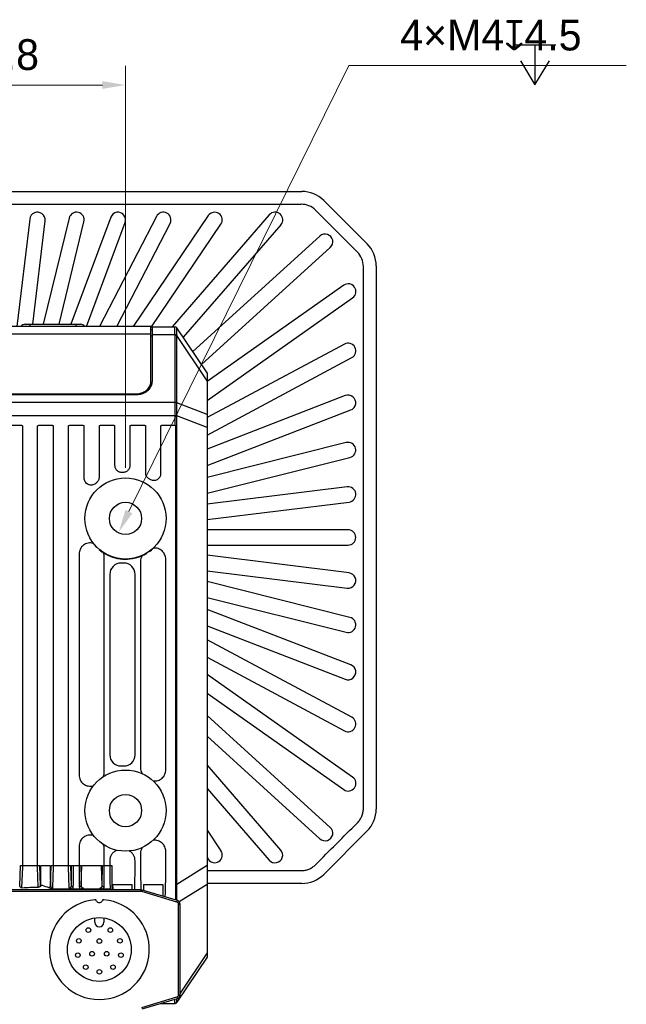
# Model space of a CAD drawing. Header units: millimetres. Extents: x 75 to 555, y 37 to 392.
# Tile 10 of 10: x 476 to 555, y 176 to 304. Entities that reach past the tile are written whole.
import ezdxf

# ---------------------------------------------------------------- set-up
doc = ezdxf.new("R2010")
doc.units = ezdxf.units.MM
doc.header["$LTSCALE"] = 32.67
doc.header["$PDMODE"] = 3
doc.header["$PDSIZE"] = 8
doc.layers.get('0').update_dxf_attribs({"linetype": 'CONTINUOUS'})
doc.layers.get('Defpoints').update_dxf_attribs({"linetype": 'CONTINUOUS'})
doc.layers.add('00_COMPONENTS', color=7, linetype='CONTINUOUS')
doc.layers.add('51__DRAFT_DIMS', color=7, linetype='CONTINUOUS')
doc.styles.add('尺寸值样式', font='兰亭黑 GBK.TTF', dxfattribs={"height": 4})
doc.dimstyles.new('1直线标注', dxfattribs={"dimtxt": 4, "dimasz": 3, "dimexe": 2.5, "dimexo": 0, "dimtad": 1, "dimdec": 1, "dimdsep": 46, "dimtxsty": '尺寸值样式', "dimcen": 0, "dimclrd": 8, "dimclre": 8, "dimclrt": 7, "dimadec": 0, "dimazin": 0, "dimtp": 0.001, "dimtm": 0.001, "dimtfac": 1, "dimtdec": 1, "dimtmove": 0, "dimatfit": 0, "dimldrblk": '_FILLED', "dimfxl": 1, "dimtolj": 1, "dimlwd": 15, "dimlwe": 15, "dimarcsym": 0})
doc.dimstyles.new('3小圆直径标注', dxfattribs={"dimtxt": 4, "dimasz": 3, "dimexe": 2.5, "dimexo": 0, "dimtad": 1, "dimtoh": 1, "dimdec": 3, "dimdsep": 46, "dimtxsty": '尺寸值样式', "dimcen": 0, "dimclrd": 8, "dimclre": 8, "dimclrt": 7, "dimadec": 0, "dimazin": 0, "dimtp": 0.001, "dimtm": 0.001, "dimtfac": 1, "dimtdec": 3, "dimtofl": 0, "dimtmove": 0, "dimatfit": 0, "dimldrblk": '_FILLED', "dimfxl": 1, "dimtolj": 1, "dimlwd": 15, "dimlwe": 15, "dimarcsym": 0})

# ---------------------------------------------------------------- blocks, each defined once
blk = doc.blocks.new('*D2')
at = {"layer": '51__DRAFT_DIMS', "color": 8, "lineweight": 15}
for p, q in [((457.35, 246.21), (457.35, 297.81)), ((490.15, 245.5), (490.15, 297.81)), ((460.35, 295.31), (487.15, 295.31))]:
    blk.add_line(p, q, dxfattribs=at)
at = {"layer": '51__DRAFT_DIMS', "color": 8}
for points in [[(460.35, 295.81), (460.35, 294.81), (457.35, 295.31)], [(487.15, 294.81), (487.15, 295.81), (490.15, 295.31)]]:
    blk.add_solid(points, dxfattribs=at)
at = {"layer": 'Defpoints', "color": 0}
for p in [(490.15, 295.31), (457.35, 246.21), (490.15, 245.5)]:
    blk.add_point(p, dxfattribs=at)
at = {"layer": '51__DRAFT_DIMS', "color": 7, "insert": (473.7, 301.27), "char_height": 4, "attachment_point": 2, "line_spacing_factor": 0.9, "style": '尺寸值样式'}
blk.add_mtext('\\A1;32.8', dxfattribs=at)
blk = doc.blocks.new('_FILLED')
at = {"color": 0, "linetype": 'ByBlock'}
blk.add_solid([(0, 0), (-1, 0.167), (-1, -0.167)], dxfattribs=at)
blk = doc.blocks.new('*D5')
at = {"layer": '51__DRAFT_DIMS', "color": 8, "lineweight": 15}
for p in [(490.6, 239.83), (555.29, 297.85)]:
    blk.add_line(p, (519.21, 297.85), dxfattribs=at)
at = {"layer": '51__DRAFT_DIMS', "color": 8}
blk.add_solid([(490.15, 240.06), (491.05, 239.61), (489.27, 237.14)], dxfattribs=at)
at = {"layer": 'Defpoints', "color": 0}
for p in [(491.04, 240.73), (489.27, 237.14)]:
    blk.add_point(p, dxfattribs=at)
at = {"layer": '51__DRAFT_DIMS', "color": 7, "insert": (525.88, 303.81), "char_height": 4, "attachment_point": 1, "line_spacing_factor": 0.9, "style": '尺寸值样式'}
blk.add_mtext('\\A1;{4×M4{\\fgdt;x}4.5}', dxfattribs=at)

msp = doc.modelspace()

# ---------------------------------------------------------------- linework, layer by layer
at = {"layer": '00_COMPONENTS'}
for p, q in [((434.4113, 281.4699), (513.0976, 281.4699)), ((515.9281, 280.2975), (521.5849, 274.6406)), ((482.8117, 278.0029), (479.458, 264.192)), ((488.2375, 278.117), (483.0385, 264.192)), ((494.1805, 278.2251), (486.7832, 263.892)), ((500.9142, 278.3301), (491.1305, 263.892)), ((508.8472, 278.4374), (496.2048, 263.867)), ((520.3168, 273.5817), (514.8691, 279.0293)), ((477.7042, 277.8858), (476.0295, 263.892)), ((478.0797, 264.192), (479.6901, 277.6482)), ((481.5161, 264.192), (484.7552, 277.5309)), ((485.0613, 263.892), (490.1112, 277.4175)), ((489.0338, 263.892), (495.9577, 277.3078)), ((493.5295, 263.867), (502.5699, 277.2081)), ((510.3578, 277.1267), (497.6661, 262.4995)), ((498.9034, 260.6436), (515.4494, 275.6614)), ((500.0252, 258.9609), (516.7935, 274.1805)), ((521.0937, 201.2278), (521.0938, 271.7062)), ((522.7574, 271.8101), (522.7574, 201.1238)), ((518.5392, 269.2712), (500.7545, 256.73)), ((500.7545, 254.2828), (519.6918, 267.6367)), ((493.4545, 263.892), (454.0545, 263.892)), ((477.1133, 264.192), (484.2956, 264.192)), ((477.7045, 264.192), (477.7045, 263.892)), ((483.7045, 264.192), (483.7045, 263.892)), ((493.4545, 256.7702), (493.4545, 263.892)), ((493.4545, 263.867), (496.5931, 263.867)), ((493.6045, 263.867), (493.6045, 256.7684)), ((493.4545, 262.8985), (454.0545, 262.8985)), ((493.6045, 263.467), (493.4545, 263.467)), ((493.6045, 262.6539), (493.4545, 262.6539)), ((493.6045, 262.8506), (496.5931, 262.8506)), ((496.5939, 254.0622), (496.5939, 262.7843)), ((500.7545, 257.867), (496.8435, 263.7334)), ((500.7545, 256.8522), (496.8435, 262.7186)), ((496.8435, 253.9965), (496.8435, 262.7186)), ((518.6343, 261.6172), (500.7545, 252.0494)), ((500.7545, 249.781), (519.5779, 259.8538)), ((500.7545, 257.867), (500.7545, 181.867)), ((493.4545, 256.7087), (493.4545, 256.5612)), ((455.9045, 255.1594), (491.6045, 255.1594)), ((455.9045, 255.0979), (491.6045, 255.0979)), ((491.6045, 255.027), (455.9045, 255.027)), ((491.6045, 255.027), (491.6045, 255.1594)), ((518.7442, 254.9117), (500.7545, 247.965)), ((450.9151, 254.0455), (496.5939, 254.0455)), ((500.7545, 252.4542), (496.8435, 253.9965)), ((450.9151, 252.3242), (496.5939, 252.3242)), ((496.5939, 252.3242), (496.8436, 252.3252)), ((496.5939, 252.3051), (496.8435, 252.3051)), ((496.5939, 251.0463), (496.5939, 252.3051)), ((500.7545, 250.7629), (496.8435, 252.3051)), ((496.8435, 191.3469), (496.8435, 252.3051)), ((500.7545, 245.8211), (519.4646, 253.046)), ((474.9552, 251.067), (476.5537, 251.067)), ((478.9552, 251.067), (480.5537, 251.067)), ((482.9552, 251.067), (484.5537, 251.067)), ((486.9552, 251.067), (488.5537, 251.067)), ((490.9552, 251.067), (492.5537, 251.067)), ((494.9552, 251.067), (496.4966, 251.067)), ((476.7839, 193.5762), (476.7839, 250.9832)), ((478.7251, 193.5762), (478.7251, 250.9832)), ((480.7839, 193.5762), (480.7839, 250.9832)), ((482.7251, 193.5762), (482.7251, 250.9832)), ((484.7839, 244.1854), (484.7839, 250.9832)), ((486.7251, 250.9832), (486.7251, 244.3034)), ((488.7839, 245.8156), (488.7839, 250.9832)), ((490.7251, 250.9832), (490.7251, 245.8239)), ((492.7839, 244.8602), (492.7839, 250.9832)), ((494.7251, 250.9832), (494.7251, 244.7731)), ((496.6894, 191.3469), (496.6894, 250.9867)), ((518.8613, 248.808), (500.7545, 244.2679)), ((500.7545, 242.206), (519.3477, 246.868)), ((518.9819, 243.0583), (500.7545, 240.808)), ((500.7545, 238.7928), (519.2269, 241.0734)), ((519.1045, 237.467), (500.7545, 237.467)), ((500.7545, 235.467), (519.1045, 235.467)), ((484.1131, 234.2945), (484.1131, 205.5795)), ((487.3959, 205.9308), (487.3959, 233.9432)), ((489.9463, 233.1305), (489.5626, 233.1305)), ((492.1131, 233.3665), (492.1131, 206.5075)), ((495.3959, 206.2531), (495.3959, 233.6209)), ((519.2271, 231.8606), (500.7545, 234.1412)), ((500.7545, 232.126), (518.982, 229.8757)), ((488.1131, 231.6814), (488.1131, 208.1926)), ((491.3959, 208.1926), (491.3959, 231.6814)), ((519.3477, 226.066), (500.7545, 230.728)), ((500.7545, 228.6661), (518.8613, 224.126)), ((519.4645, 219.888), (500.7545, 227.1129)), ((500.7545, 224.969), (518.7441, 218.0223)), ((519.5779, 213.0802), (500.7545, 223.153)), ((500.7545, 220.8846), (518.6342, 211.3168)), ((519.6918, 205.2973), (500.7545, 218.6512)), ((500.7545, 216.2039), (518.5392, 203.6628)), ((500.7545, 213.3112), (516.7937, 198.7534)), ((500.7545, 210.6102), (515.4495, 197.2725)), ((489.5626, 206.7435), (489.9463, 206.7435)), ((510.3578, 195.8072), (500.7545, 206.8752)), ((500.7545, 203.8234), (508.8472, 194.4965)), ((500.7545, 198.4049), (502.5699, 195.7258)), ((521.5849, 198.2934), (515.9281, 192.6365)), ((484.1131, 196.2945), (484.1131, 193.8167)), ((487.3959, 193.8167), (487.3959, 195.9432)), ((492.1131, 195.3665), (492.1131, 193.8167)), ((495.3959, 193.8167), (495.3959, 195.6209)), ((500.7545, 194.8396), (500.9142, 194.6039)), ((476.3921, 191.1556), (476.484, 193.7883)), ((476.484, 193.7883), (479.0249, 193.7883)), ((476.6902, 190.8952), (476.7839, 193.5762)), ((478.8156, 190.9839), (478.7251, 193.5762)), ((479.1173, 191.143), (479.0249, 193.7883)), ((479.146, 193.8167), (480.3629, 193.8167)), ((480.3917, 191.143), (480.484, 193.7883)), ((480.484, 193.7883), (483.0249, 193.7883)), ((480.6915, 190.9309), (480.7839, 193.5762)), ((482.8189, 190.8907), (482.7251, 193.5762)), ((483.1173, 191.143), (483.0249, 193.7883)), ((483.146, 193.8167), (484.3629, 193.8167)), ((484.3917, 191.143), (484.484, 193.7883)), ((484.484, 193.7883), (487.0249, 193.7883)), ((487.1173, 191.143), (487.0249, 193.7883)), ((487.146, 193.8167), (488.3629, 193.8167)), ((488.1131, 194.4338), (488.1131, 193.8167)), ((491.3959, 193.8167), (491.3959, 194.4102)), ((500.7545, 193.7768), (496.8435, 191.3469)), ((500.7545, 193.1277), (512.9936, 193.1277)), ((488.484, 191.3167), (491.0249, 191.3167)), ((492.484, 191.3167), (495.0249, 191.3167)), ((496.6894, 191.3162), (496.8437, 191.3154)), ((500.7545, 191.345), (497.1212, 189.0876)), ((513.0976, 191.4641), (500.7545, 191.4641)), ((492.1811, 190.6197), (455.3279, 190.6197)), ((492.1811, 190.4197), (455.3279, 190.4197)), ((488.1468, 190.7049), (480.657, 190.7049)), ((484.2504, 190.7303), (483.2585, 190.7303)), ((488.1484, 190.7303), (487.2585, 190.7303)), ((488.1468, 190.7049), (488.1498, 190.6197)), ((488.2545, 190.6197), (488.2545, 190.7472)), ((492.1811, 190.4197), (492.1811, 190.6197)), ((492.2673, 190.4071), (492.3248, 190.5987)), ((496.8407, 189.0351), (492.2673, 190.4071)), ((496.8981, 189.2266), (492.3248, 190.5987)), ((495.3269, 189.698), (495.3473, 190.2812)), ((496.8407, 189.0351), (496.8981, 189.2266)), ((497.0545, 188.7477), (497.2545, 188.7477)), ((497.0545, 176.9918), (497.0545, 188.7477)), ((497.2545, 176.9918), (497.2545, 188.7477)), ((486.1545, 186.4197), (486.1545, 186.9761)), ((487.3545, 186.9761), (487.3545, 186.4197)), ((500.7545, 181.867), (496.8435, 176.0006)), ((500.7545, 182.4519), (497.2545, 177.2019)), ((497.0545, 176.9918), (497.2545, 176.9918)), ((492.2673, 175.3324), (496.8407, 176.7044)), ((492.3248, 175.1408), (496.8981, 176.5128)), ((494.7453, 175.867), (496.5934, 175.867)), ((496.8407, 176.7044), (496.8981, 176.5128))]:
    msp.add_line(p, q, dxfattribs=at)
for centre, radius in [((490.1545, 238.937), 5.2782), ((490.1545, 238.937), 2.1), ((490.1545, 200.937), 5.2782), ((490.1545, 200.937), 2.1), ((486.7545, 182.8697), 4.15), ((485.3264, 185.3938), 0.3), ((488.1825, 185.3938), 0.3), ((484.0825, 183.997), 0.3), ((486.7545, 183.9697), 0.3), ((489.4264, 183.997), 0.3), ((483.95, 182.1314), 0.3), ((485.8018, 182.3197), 0.3), ((487.7071, 182.3197), 0.3), ((489.5589, 182.1314), 0.3), ((484.9841, 180.5729), 0.3), ((488.5249, 180.5729), 0.3), ((486.7545, 179.9697), 0.3)]:
    msp.add_circle(centre, radius, dxfattribs=at)
for centre, radius, start, end in [((513.0976, 277.467), 4.0029, 45, 90), ((512.9948, 277.1576), 2.6488, 44.959316, 90.024665), ((478.6972, 277.767), 1, 353.175443, 173.175444), ((483.7834, 277.7669), 1, 346.350902, 166.350894), ((489.1744, 277.7673), 1, 339.526209, 159.526275), ((495.0691, 277.7665), 1, 332.702116, 152.701787), ((501.7421, 277.7691), 1, 325.877644, 145.877236), ((509.6025, 277.7821), 1, 319.05251, 139.05251), ((516.1215, 274.9209), 1, 312.227995, 132.2281), ((518.7545, 271.8101), 4.0029, 0, 45), ((518.4451, 271.7075), 2.6487, 359.97142, 45.037593), ((519.1155, 268.454), 1, 305.190168, 125.190168), ((477.1133, 263.567), 0.625, 90, 148.667749), ((484.2956, 263.567), 0.625, 31.332251, 90), ((496.5931, 263.5671), 0.2999, 33.155661, 89.997401), ((496.5939, 263.567), 0.3, 33.690068, 90), ((493.9976, 262.7842), 2.5963, 0.002271, 1.46611), ((494.1319, 262.7769), 2.7123, 358.768073, 0.248178), ((519.1061, 260.7355), 1, 298.152087, 118.152087), ((492.0401, 256.7714), 1.4144, 350.831499, 351.540785), ((492.0457, 256.7706), 1.4088, 351.540362, 357.486236), ((492.0488, 256.7088), 1.4057, 354.001837, 359.995112), ((492.0502, 256.7703), 1.4042, 357.490761, 357.69755), ((492.0522, 256.7702), 1.4023, 357.697105, 359.999319), ((519.1044, 253.9789), 1, 291.113916, 111.114066), ((492.6914, 254.0622), 3.9025, 359.755538, 359.999972), ((492.6624, 253.9697), 4.1812, 0.127385, 0.367736), ((491.4464, 252.3051), 5.1475, 0.000024, 0.212855), ((491.3806, 252.3358), 5.4631, 359.678283, 359.88855), ((519.1045, 247.838), 1, 284.076208, 104.076195), ((490.1545, 238.937), 5.9931, 92.718123, 93.940409), ((490.1545, 238.937), 5.9931, 128.912219, 130.498303), ((490.1545, 238.937), 5.9931, 57.772375, 59.20368), ((519.1044, 242.0658), 1, 277.038022, 97.038022), ((519.1045, 236.467), 1, 270, 90), ((485.9337, 233.9435), 1.4622, 359.990457, 21.090807), ((490.1545, 238.937), 5.3026, 237.404249, 293.924375), ((489.5621, 231.6814), 1.4491, 89.981054, 180.001916), ((489.9468, 231.6814), 1.4491, 359.998083, 90.018945), ((493.5719, 233.367), 1.4589, 150.290437, 180.018994), ((519.1046, 230.8682), 1, 262.961975, 82.961979), ((519.1045, 225.096), 1, 255.924042, 75.924003), ((519.1043, 218.9552), 1, 248.885989, 68.88605), ((519.1061, 212.1985), 1, 241.847916, 61.847914), ((489.5621, 208.1926), 1.4491, 179.998085, 270.018943), ((489.9468, 208.1926), 1.4491, 269.981056, 0.001914), ((493.5719, 206.507), 1.4589, 179.980989, 209.70958), ((485.9337, 205.9305), 1.4622, 338.909197, 0.009539), ((519.1155, 204.48), 1, 234.809891, 54.809891), ((518.7545, 201.1238), 4.0029, 315, 0), ((516.1216, 198.0129), 1, 227.771993, 47.772065), ((485.9337, 195.9435), 1.4622, 359.990456, 21.090808), ((493.5719, 195.367), 1.4589, 150.290437, 180.018994), ((501.7421, 195.1649), 1, 214.122777, 34.122764), ((509.6025, 195.1519), 1, 220.947316, 40.947316), ((513.0976, 195.467), 4.0029, 270, 315), ((478.8548, 191.1474), 0.2625, 352.821272, 359.05694), ((479.1986, 191.1473), 0.0814, 182.974687, 191.86183), ((475.5535, 179.0746), 12.6943, 68.559983, 72.499052), ((595.1745, 191.3129), 106.6904, 179.99791, 180.372244), ((383.411, 191.3158), 107.6139, 359.629368, 0.000484), ((598.7285, 191.3116), 106.2445, 179.997206, 180.410701), ((485.1608, 191.3469), 11.5287, 359.847639, 359.999963), ((491.045, 191.2987), 5.7987, 0.164902, 0.476099), ((479.5904, 187.6937), 3.1945, 70.4936, 71.549476), ((474.7976, 177.8071), 14.1664, 64.748939, 65.567787), ((492.1811, 190.1197), 0.5, 73.300756, 90), ((492.1811, 190.1197), 0.3, 73.300756, 90), ((486.7545, 182.8697), 6.5, 95.066089, 84.933908), ((486.1982, 189.1452), 0.1999, 21.976166, 95.069676), ((486.7545, 189.3697), 0.4, 201.979939, 338.019948), ((487.3108, 189.1452), 0.1999, 84.930184, 158.024079), ((496.7545, 188.7477), 0.3, 0, 73.300756), ((496.7545, 188.7477), 0.5, 0, 73.300756), ((486.7545, 186.4197), 0.6, 180, 0), ((496.7545, 176.9918), 0.3, 286.699244, 0), ((496.7545, 176.9918), 0.5, 286.699244, 0), ((496.5934, 176.1669), 0.2999, 270.001649, 326.608582), ((496.5939, 176.167), 0.3, 270, 326.309932)]:
    msp.add_arc(centre, radius, start, end, dxfattribs=at)
msp.add_ellipse((488.1468, 190.8816), major_axis=(0.2501, 0), ratio=0.70689131, start_param=-1.57079633, end_param=-1.12586011, dxfattribs=at)
for points, knots in [([(473.7545, 279.8063), (480.2944, 279.8063), (493.3741, 279.8063), (506.4538, 279.8062), (512.9936, 279.8065)], [0, 0, 0, 0, 0.50000206, 1, 1, 1, 1]), ([(496.5931, 262.8506), (496.5915, 262.9242), (496.5897, 263.0644), (496.5894, 263.263), (496.5899, 263.4139), (496.5902, 263.5216), (496.5903, 263.5918), (496.5902, 263.6545), (496.59, 263.7094), (496.5898, 263.7562), (496.5896, 263.7948), (496.5895, 263.825), (496.5898, 263.8449), (496.5903, 263.8564), (496.591, 263.862), (496.5915, 263.8652), (496.5926, 263.867), (496.5931, 263.867)], [0, 0, 0, 0, 0.21708213, 0.41352714, 0.58592289, 0.66214535, 0.73126453, 0.79297927, 0.84702071, 0.8931532, 0.93117505, 0.96092068, 0.98226481, 0.98976434, 0.99515281, 0.99847289, 1, 1, 1, 1]), ([(496.5931, 262.8506), (496.6409, 262.8515), (496.7107, 262.8451), (496.7942, 262.8184), (496.8294, 262.7995), (496.8441, 262.7886)], [0, 0, 0, 0, 0.54751406, 0.79020881, 1, 1, 1, 1]), ([(496.5939, 262.7843), (496.6415, 262.7843), (496.7108, 262.7766), (496.7937, 262.7488), (496.8287, 262.7295), (496.8435, 262.7186)], [0, 0, 0, 0, 0.54548458, 0.78870496, 1, 1, 1, 1]), ([(496.8441, 262.7886), (496.8438, 262.8553), (496.8445, 262.9823), (496.8471, 263.1625), (496.8495, 263.3211), (496.8504, 263.4387), (496.8501, 263.5204), (496.8495, 263.5717), (496.8486, 263.6162), (496.8474, 263.6535), (496.8461, 263.6836), (496.845, 263.7062), (496.8442, 263.7203), (496.844, 263.7278), (496.844, 263.7302), (496.8441, 263.7311)], [0, 0, 0, 0, 0.21223869, 0.40426323, 0.57333499, 0.71703306, 0.77869628, 0.8332481, 0.88046969, 0.92015795, 0.95212414, 0.97619163, 0.99219574, 0.99712818, 1, 1, 1, 1]), ([(493.6045, 256.7684), (493.6045, 256.6544), (493.5783, 256.4243), (493.4626, 256.0943), (493.2752, 255.7909), (493.024, 255.5258), (492.7189, 255.3089), (492.4306, 255.1755), (492.1853, 255.0991), (491.9311, 255.0437), (491.735, 255.027), (491.6045, 255.027)], [0, 0, 0, 0, 0.11638497, 0.23414397, 0.35439984, 0.47784215, 0.6046432, 0.73447015, 0.80035873, 0.86669224, 1, 1, 1, 1]), ([(493.4468, 256.562), (493.4364, 256.4628), (493.3939, 256.2647), (493.269, 255.9849), (493.0874, 255.7303), (492.8555, 255.5096), (492.5815, 255.3301), (492.2746, 255.1975), (491.9453, 255.1162), (491.7182, 255.0979), (491.6045, 255.0979)], [0, 0, 0, 0, 0.11633528, 0.23442837, 0.35514332, 0.47894751, 0.60587227, 0.73553908, 0.86723185, 1, 1, 1, 1]), ([(491.6045, 255.1594), (491.7145, 255.1594), (491.9342, 255.1765), (492.2535, 255.2526), (492.5525, 255.377), (492.8217, 255.5458), (493.0524, 255.7538), (493.2372, 255.9947), (493.37, 256.2607), (493.4211, 256.4506), (493.4365, 256.546)], [0, 0, 0, 0, 0.13245258, 0.26389936, 0.3934451, 0.52039878, 0.64436662, 0.76531869, 0.88361876, 1, 1, 1, 1]), ([(496.5939, 252.3242), (496.5929, 252.6209), (496.5932, 253.0597), (496.5931, 253.6335), (496.5934, 253.9106), (496.5939, 254.0455)], [0, 0, 0, 0, 0.51698915, 0.76480302, 1, 1, 1, 1]), ([(496.5939, 254.0622), (496.6415, 254.0622), (496.7108, 254.0545), (496.7937, 254.0267), (496.8287, 254.0074), (496.8435, 253.9965)], [0, 0, 0, 0, 0.54548458, 0.78870496, 1, 1, 1, 1]), ([(496.5939, 254.0455), (496.6415, 254.0454), (496.7109, 254.0375), (496.7937, 254.0093), (496.8288, 253.9899), (496.8436, 253.979)], [0, 0, 0, 0, 0.54535065, 0.78862019, 1, 1, 1, 1]), ([(496.8436, 252.3252), (496.8442, 252.6098), (496.8458, 253.0311), (496.8449, 253.5824), (496.8439, 253.849), (496.8436, 253.979)], [0, 0, 0, 0, 0.51640587, 0.76423206, 1, 1, 1, 1]), ([(476.5537, 251.067), (476.5953, 251.067), (476.6586, 251.0572), (476.7346, 251.0223), (476.7685, 250.9973), (476.7839, 250.9832)], [0, 0, 0, 0, 0.4992465, 0.74966109, 1, 1, 1, 1]), ([(478.7251, 250.9832), (478.7405, 250.9973), (478.7743, 251.0223), (478.8504, 251.0572), (478.9136, 251.067), (478.9552, 251.067)], [0, 0, 0, 0, 0.25034127, 0.50075669, 1, 1, 1, 1]), ([(480.5537, 251.067), (480.5953, 251.067), (480.6586, 251.0572), (480.7346, 251.0223), (480.7685, 250.9973), (480.7839, 250.9832)], [0, 0, 0, 0, 0.49924628, 0.74966082, 1, 1, 1, 1]), ([(482.7251, 250.9832), (482.7405, 250.9973), (482.7743, 251.0223), (482.8504, 251.0572), (482.9136, 251.067), (482.9552, 251.067)], [0, 0, 0, 0, 0.25034408, 0.50075813, 1, 1, 1, 1]), ([(484.5537, 251.067), (484.5953, 251.067), (484.6586, 251.0572), (484.7346, 251.0223), (484.7685, 250.9973), (484.7839, 250.9832)], [0, 0, 0, 0, 0.49924606, 0.74966057, 1, 1, 1, 1]), ([(486.7251, 250.9832), (486.7405, 250.9973), (486.7743, 251.0223), (486.8504, 251.0572), (486.9136, 251.067), (486.9552, 251.067)], [0, 0, 0, 0, 0.25034429, 0.50075832, 1, 1, 1, 1]), ([(488.5537, 251.067), (488.5953, 251.067), (488.6586, 251.0572), (488.7346, 251.0223), (488.7685, 250.9973), (488.7839, 250.9832)], [0, 0, 0, 0, 0.49924617, 0.74966081, 1, 1, 1, 1]), ([(490.7251, 250.9832), (490.7405, 250.9973), (490.7743, 251.0223), (490.8504, 251.0572), (490.9136, 251.067), (490.9552, 251.067)], [0, 0, 0, 0, 0.25034445, 0.50075847, 1, 1, 1, 1]), ([(492.5537, 251.067), (492.5953, 251.067), (492.6586, 251.0572), (492.7346, 251.0223), (492.7685, 250.9973), (492.7839, 250.9832)], [0, 0, 0, 0, 0.49924605, 0.74966067, 1, 1, 1, 1]), ([(494.7251, 250.9832), (494.7405, 250.9973), (494.7743, 251.0223), (494.8504, 251.0572), (494.9136, 251.067), (494.9552, 251.067)], [0, 0, 0, 0, 0.25034456, 0.50075857, 1, 1, 1, 1]), ([(496.4965, 251.067), (496.5215, 251.067), (496.5555, 251.0629), (496.5865, 251.0502), (496.5939, 251.0463)], [0, 0, 0, 0, 0.74935397, 1, 1, 1, 1]), ([(496.5939, 251.0463), (496.6024, 251.042), (496.6354, 251.0241), (496.667, 251.0036), (496.6894, 250.9867)], [0, 0, 0, 0, 0.25299791, 1, 1, 1, 1]), ([(489.7426, 244.9159), (489.6814, 244.9117), (489.5578, 244.9159), (489.3778, 244.96), (489.2106, 245.04), (489.0634, 245.1524), (488.9421, 245.2926), (488.8519, 245.4545), (488.7964, 245.6312), (488.7839, 245.7543), (488.7839, 245.8156)], [0, 0, 0, 0, 0.12499814, 0.24999543, 0.37499262, 0.49999054, 0.62498966, 0.7499903, 0.87499286, 1, 1, 1, 1]), ([(490.7251, 245.8239), (490.7251, 245.7669), (490.7143, 245.6525), (490.6662, 245.4874), (490.5879, 245.3341), (490.482, 245.1985), (490.3523, 245.0853), (490.2034, 244.9989), (490.0409, 244.9424), (489.9272, 244.926), (489.8703, 244.9233)], [0, 0, 0, 0, 0.1250031, 0.25000511, 0.37500602, 0.50000584, 0.62500473, 0.750003, 0.87500116, 1, 1, 1, 1]), ([(493.2229, 244.085), (493.1563, 244.1247), (493.0331, 244.2218), (492.8922, 244.4096), (492.8039, 244.6272), (492.7839, 244.7828), (492.7839, 244.8602)], [0, 0, 0, 0, 0.24999182, 0.49998812, 0.74999023, 1, 1, 1, 1]), ([(494.7251, 244.7731), (494.7251, 244.6933), (494.7041, 244.533), (494.6113, 244.3096), (494.4632, 244.118), (494.2698, 243.9724), (494.0446, 243.8834), (493.8038, 243.8577), (493.565, 243.8968), (493.418, 243.9642), (493.3505, 244.0068)], [0, 0, 0, 0, 0.12501216, 0.2500195, 0.3750207, 0.50001652, 0.62500909, 0.75000158, 0.87499739, 1, 1, 1, 1]), ([(486.2624, 243.4943), (486.1976, 243.439), (486.0516, 243.3461), (485.8029, 243.2743), (485.5437, 243.2759), (485.2959, 243.3514), (485.0797, 243.4943), (484.9128, 243.6924), (484.8077, 243.9289), (484.7839, 244.1003), (484.7839, 244.1854)], [0, 0, 0, 0, 0.12500479, 0.24999988, 0.3749887, 0.49997649, 0.62496888, 0.7499698, 0.87498029, 1, 1, 1, 1]), ([(486.7251, 244.3034), (486.7251, 244.2365), (486.7102, 244.102), (486.644, 243.9106), (486.5372, 243.7385), (486.4422, 243.6423), (486.39, 243.6003)], [0, 0, 0, 0, 0.25000391, 0.50000329, 0.74999927, 1, 1, 1, 1]), ([(485.9523, 235.7029), (485.845, 235.7339), (485.6223, 235.7709), (485.2852, 235.747), (484.9628, 235.6451), (484.673, 235.4709), (484.4314, 235.2345), (484.2502, 234.9491), (484.1382, 234.6303), (484.1131, 234.4061), (484.1131, 234.2945)], [0, 0, 0, 0, 0.12499338, 0.24998413, 0.37497493, 0.4999688, 0.6249679, 0.74997314, 0.87498433, 1, 1, 1, 1]), ([(485.9523, 235.7029), (486.0263, 235.6069), (486.1712, 235.4221), (486.3237, 235.2435), (486.3999, 235.1594)], [0, 0, 0, 0, 0.51644552, 1, 1, 1, 1]), ([(486.7199, 234.8663), (486.7643, 234.8326), (486.9527, 234.6942), (487.148, 234.5655), (487.2979, 234.4696)], [0, 0, 0, 0, 0.23849225, 1, 1, 1, 1]), ([(492.3048, 234.09), (492.3609, 234.1149), (492.5739, 234.2105), (492.7841, 234.3126), (492.9355, 234.3946)], [0, 0, 0, 0, 0.2627079, 1, 1, 1, 1]), ([(493.2555, 234.6067), (493.3439, 234.6773), (493.5225, 234.8288), (493.6946, 234.9874), (493.7828, 235.0701)], [0, 0, 0, 0, 0.48342047, 1, 1, 1, 1]), ([(495.3959, 233.6209), (495.3959, 233.7228), (495.3747, 233.9273), (495.2806, 234.2204), (495.1277, 234.4878), (494.9223, 234.7174), (494.6732, 234.8986), (494.3913, 235.023), (494.0896, 235.0847), (493.884, 235.0822), (493.7828, 235.0701)], [0, 0, 0, 0, 0.12500905, 0.2500156, 0.37501868, 0.50001844, 0.62501527, 0.7500102, 0.87500482, 1, 1, 1, 1]), ([(493.7828, 204.8038), (493.884, 204.7918), (494.0896, 204.7893), (494.3913, 204.851), (494.6732, 204.9754), (494.9223, 205.1566), (495.1277, 205.3861), (495.2806, 205.6536), (495.3747, 205.9467), (495.3959, 206.1512), (495.3959, 206.2531)], [0, 0, 0, 0, 0.12499453, 0.24998865, 0.37498327, 0.49997994, 0.62497961, 0.7499827, 0.87498937, 1, 1, 1, 1]), ([(484.1131, 205.5795), (484.1131, 205.4678), (484.1382, 205.2436), (484.2502, 204.9249), (484.4314, 204.6395), (484.673, 204.4031), (484.9628, 204.2289), (485.2852, 204.127), (485.6223, 204.1031), (485.845, 204.1401), (485.9523, 204.1711)], [0, 0, 0, 0, 0.12501514, 0.25002605, 0.37503102, 0.5000299, 0.62502371, 0.75001469, 0.87500594, 1, 1, 1, 1]), ([(520.3169, 199.3522), (520.4395, 199.4748), (520.6613, 199.7446), (520.9079, 200.2061), (521.0596, 200.7069), (521.0937, 201.0545), (521.0937, 201.2278)], [0, 0, 0, 0, 0.24998349, 0.50000228, 0.74997813, 1, 1, 1, 1]), ([(514.8692, 193.9046), (515.777, 194.8127), (517.593, 196.6284), (519.4088, 198.4444), (520.3169, 199.3522)], [0, 0, 0, 0, 0.50000112, 1, 1, 1, 1]), ([(485.9523, 197.7029), (485.845, 197.7339), (485.6223, 197.7709), (485.2852, 197.747), (484.9628, 197.6451), (484.673, 197.4709), (484.4314, 197.2345), (484.2502, 196.9491), (484.1382, 196.6303), (484.1131, 196.4061), (484.1131, 196.2945)], [0, 0, 0, 0, 0.12499338, 0.24998413, 0.37497493, 0.4999688, 0.6249679, 0.74997314, 0.87498433, 1, 1, 1, 1]), ([(495.3959, 195.6209), (495.3959, 195.7228), (495.3747, 195.9273), (495.2806, 196.2204), (495.1277, 196.4878), (494.9223, 196.7174), (494.6732, 196.8986), (494.3913, 197.023), (494.0896, 197.0847), (493.884, 197.0822), (493.7828, 197.0701)], [0, 0, 0, 0, 0.12500905, 0.2500156, 0.37501868, 0.50001844, 0.62501527, 0.7500102, 0.87500482, 1, 1, 1, 1]), ([(488.9807, 195.766), (488.9165, 195.7379), (488.7921, 195.6723), (488.6219, 195.5479), (488.4715, 195.4001), (488.3442, 195.2321), (488.2424, 195.0474), (488.1682, 194.85), (488.1231, 194.6441), (488.1131, 194.5038), (488.1131, 194.4338)], [0, 0, 0, 0, 0.12499808, 0.24999571, 0.37499405, 0.49999293, 0.62499239, 0.74999233, 0.87499407, 1, 1, 1, 1]), ([(491.3959, 194.4102), (491.3959, 194.5352), (491.3635, 194.7865), (491.2206, 195.1378), (490.9927, 195.4409), (490.7933, 195.5973), (490.6857, 195.6611)], [0, 0, 0, 0, 0.25000897, 0.50001176, 0.7500084, 1, 1, 1, 1]), ([(479.1173, 191.143), (479.1274, 191.5679), (479.1415, 192.4591), (479.146, 193.3504), (479.146, 193.8167)], [0, 0, 0, 0, 0.47680217, 1, 1, 1, 1]), ([(480.3629, 193.8167), (480.3629, 193.3504), (480.3674, 192.4591), (480.3816, 191.5679), (480.3917, 191.143)], [0, 0, 0, 0, 0.52319758, 1, 1, 1, 1]), ([(483.1173, 191.143), (483.1274, 191.5679), (483.1415, 192.4591), (483.146, 193.3504), (483.146, 193.8167)], [0, 0, 0, 0, 0.4768004, 1, 1, 1, 1]), ([(483.3671, 191.0023), (483.3772, 191.4495), (483.3914, 192.3877), (483.3959, 193.3259), (483.3959, 193.8167)], [0, 0, 0, 0, 0.47679977, 1, 1, 1, 1]), ([(484.1131, 193.8167), (484.1131, 193.3259), (484.1176, 192.3877), (484.1317, 191.4496), (484.1418, 191.0023)], [0, 0, 0, 0, 0.52319653, 1, 1, 1, 1]), ([(484.3629, 193.8167), (484.3629, 193.3504), (484.3674, 192.4591), (484.3816, 191.5679), (484.3917, 191.143)], [0, 0, 0, 0, 0.5231959, 1, 1, 1, 1]), ([(487.1173, 191.143), (487.1274, 191.5679), (487.1415, 192.4591), (487.146, 193.3504), (487.146, 193.8167)], [0, 0, 0, 0, 0.4768004, 1, 1, 1, 1]), ([(487.3671, 191.0023), (487.3772, 191.4495), (487.3914, 192.3877), (487.3959, 193.3259), (487.3959, 193.8167)], [0, 0, 0, 0, 0.47679977, 1, 1, 1, 1]), ([(488.1131, 193.8167), (488.1131, 193.2725), (488.1185, 192.2436), (488.1358, 191.2148), (488.1484, 190.7303)], [0, 0, 0, 0, 0.52898942, 1, 1, 1, 1]), ([(488.3629, 193.8167), (488.3629, 193.2453), (488.3679, 192.4126), (488.386, 191.3469), (488.3987, 190.8526), (488.4061, 190.6196)], [0, 0, 0, 0, 0.53610329, 0.78131339, 1, 1, 1, 1]), ([(491.3576, 190.6196), (491.3641, 190.8567), (491.3753, 191.3558), (491.3914, 192.4214), (491.3959, 193.2501), (491.3959, 193.8167)], [0, 0, 0, 0, 0.22251545, 0.46834468, 1, 1, 1, 1]), ([(492.1131, 193.8167), (492.1131, 193.2501), (492.1175, 192.4215), (492.1336, 191.3558), (492.1449, 190.8568), (492.1514, 190.6197)], [0, 0, 0, 0, 0.5316513, 0.77748133, 1, 1, 1, 1]), ([(495.3473, 190.2812), (495.3557, 190.5337), (495.3699, 191.0743), (495.3903, 192.2528), (495.3959, 193.1789), (495.3959, 193.8167)], [0, 0, 0, 0, 0.2143282, 0.45882365, 1, 1, 1, 1]), ([(512.9936, 193.1277), (513.167, 193.1278), (513.5146, 193.1617), (514.0154, 193.3133), (514.4768, 193.5602), (514.7467, 193.782), (514.8692, 193.9046)], [0, 0, 0, 0, 0.2499979, 0.49996824, 0.74999686, 1, 1, 1, 1]), ([(476.6902, 190.8952), (476.6518, 190.892), (476.5735, 190.9007), (476.4745, 190.9601), (476.4096, 191.05), (476.3928, 191.121), (476.3921, 191.1556)], [0, 0, 0, 0, 0.26309489, 0.51841652, 0.76428578, 1, 1, 1, 1]), ([(476.6902, 190.8952), (477.0433, 190.9246), (477.7508, 190.9774), (478.4607, 190.993), (478.8156, 190.9839)], [0, 0, 0, 0, 0.49952273, 1, 1, 1, 1]), ([(479.1153, 191.1146), (479.1099, 191.0959), (479.0895, 191.0692), (479.0531, 191.0418), (479.0009, 191.0136), (478.921, 190.989), (478.8518, 190.983), (478.8156, 190.9839)], [0, 0, 0, 0, 0.16909311, 0.2763591, 0.39931029, 0.68413402, 1, 1, 1, 1]), ([(479.1178, 191.1287), (479.1173, 191.1264), (479.1175, 191.1215), (479.1159, 191.1169), (479.1153, 191.1146)], [0, 0, 0, 0, 0.49503571, 1, 1, 1, 1]), ([(479.1189, 191.1305), (479.1188, 191.1302), (479.1189, 191.1294), (479.1181, 191.1289), (479.1178, 191.1287)], [0, 0, 0, 0, 0.44960209, 1, 1, 1, 1]), ([(479.371, 191.1813), (479.3529, 191.187), (479.317, 191.1971), (479.2651, 191.207), (479.2191, 191.2101), (479.1818, 191.2055), (479.1541, 191.1936), (479.1354, 191.1756), (479.1242, 191.1541), (479.1203, 191.1385), (479.1189, 191.1305)], [0, 0, 0, 0, 0.19309811, 0.37831868, 0.53642208, 0.65991583, 0.7561017, 0.83821906, 0.91744238, 1, 1, 1, 1]), ([(480.1434, 190.9322), (480.176, 190.9317), (480.2403, 190.9414), (480.3228, 190.9875), (480.3778, 191.0585), (480.391, 191.1154), (480.3917, 191.143)], [0, 0, 0, 0, 0.27194686, 0.52957191, 0.76953108, 1, 1, 1, 1]), ([(480.6014, 190.724), (480.5649, 190.7362), (480.4933, 190.7617), (480.3575, 190.8176), (480.2592, 190.8635), (480.1936, 190.8905)], [0, 0, 0, 0, 0.26176038, 0.51729793, 1, 1, 1, 1]), ([(480.6915, 190.9309), (480.6534, 190.9316), (480.5794, 190.9427), (480.4961, 190.9812), (480.4443, 191.0249), (480.4156, 191.0613), (480.3971, 191.1011), (480.3922, 191.1293), (480.3917, 191.143)], [0, 0, 0, 0, 0.28544436, 0.55219902, 0.67474486, 0.78924627, 0.89683777, 1, 1, 1, 1]), ([(480.6014, 190.724), (480.6281, 190.7532), (480.6616, 190.8026), (480.6859, 190.8756), (480.6908, 190.9126), (480.6915, 190.9309)], [0, 0, 0, 0, 0.51622593, 0.76064432, 1, 1, 1, 1]), ([(482.8189, 190.8907), (482.8575, 190.8902), (482.9335, 190.9005), (483.0181, 190.9446), (483.0685, 190.9962), (483.0961, 191.0411), (483.113, 191.0908), (483.117, 191.1256), (483.1173, 191.143)], [0, 0, 0, 0, 0.26625796, 0.51931275, 0.64091223, 0.7603926, 0.87955456, 1, 1, 1, 1]), ([(483.2585, 190.7303), (483.2167, 190.7303), (483.1343, 190.74), (483.0188, 190.7773), (482.9146, 190.8299), (482.8503, 190.8704), (482.8189, 190.8907)], [0, 0, 0, 0, 0.26444709, 0.5195471, 0.76349162, 1, 1, 1, 1]), ([(483.1173, 191.143), (483.1177, 191.1339), (483.1222, 191.1147), (483.138, 191.0883), (483.1621, 191.0643), (483.206, 191.0352), (483.2753, 191.0101), (483.3356, 191.0028), (483.3671, 191.0023)], [0, 0, 0, 0, 0.08927225, 0.18623088, 0.29480854, 0.4163884, 0.69391486, 1, 1, 1, 1]), ([(483.2585, 190.7303), (483.292, 190.7677), (483.3463, 190.8536), (483.366, 190.9533), (483.3671, 191.0023)], [0, 0, 0, 0, 0.50556499, 1, 1, 1, 1]), ([(484.3917, 191.143), (484.3912, 191.1339), (484.3868, 191.1147), (484.3709, 191.0883), (484.3468, 191.0643), (484.303, 191.0352), (484.2337, 191.0101), (484.1734, 191.0028), (484.1418, 191.0023)], [0, 0, 0, 0, 0.08927216, 0.1862308, 0.29480854, 0.41638851, 0.69391511, 1, 1, 1, 1]), ([(484.1418, 191.0023), (484.1429, 190.9533), (484.1627, 190.8536), (484.217, 190.7677), (484.2504, 190.7303)], [0, 0, 0, 0, 0.49443056, 1, 1, 1, 1]), ([(484.6901, 190.8907), (484.6586, 190.8704), (484.5943, 190.8299), (484.4902, 190.7773), (484.3747, 190.74), (484.2923, 190.7303), (484.2504, 190.7303)], [0, 0, 0, 0, 0.2365089, 0.48045363, 0.7355541, 1, 1, 1, 1]), ([(484.3917, 191.143), (484.392, 191.1256), (484.396, 191.0908), (484.4128, 191.0411), (484.4404, 190.9962), (484.4908, 190.9446), (484.5755, 190.9005), (484.6515, 190.8902), (484.6901, 190.8907)], [0, 0, 0, 0, 0.12044935, 0.23962078, 0.35910955, 0.48071446, 0.73375661, 1, 1, 1, 1]), ([(486.8189, 190.8907), (486.8575, 190.8902), (486.9335, 190.9005), (487.0181, 190.9446), (487.0685, 190.9962), (487.0961, 191.0411), (487.113, 191.0908), (487.117, 191.1256), (487.1173, 191.143)], [0, 0, 0, 0, 0.26624228, 0.51928492, 0.64089155, 0.76038068, 0.87955027, 1, 1, 1, 1]), ([(487.2585, 190.7303), (487.2167, 190.7303), (487.1343, 190.74), (487.0188, 190.7773), (486.9146, 190.8299), (486.8503, 190.8704), (486.8189, 190.8907)], [0, 0, 0, 0, 0.26444712, 0.51954716, 0.76349131, 1, 1, 1, 1]), ([(487.1173, 191.143), (487.1177, 191.1339), (487.1222, 191.1147), (487.138, 191.0883), (487.1621, 191.0643), (487.206, 191.0352), (487.2753, 191.0101), (487.3356, 191.0028), (487.3671, 191.0023)], [0, 0, 0, 0, 0.08927225, 0.18623088, 0.29480854, 0.4163884, 0.69391486, 1, 1, 1, 1]), ([(487.2585, 190.7303), (487.292, 190.7677), (487.3463, 190.8536), (487.366, 190.9533), (487.3671, 191.0023)], [0, 0, 0, 0, 0.50557049, 1, 1, 1, 1]), ([(495.0249, 191.3167), (495.0249, 191.1862), (495.024, 190.6779), (495.0195, 190.1696), (495.0137, 189.7919)], [0, 0, 0, 0, 0.25679395, 1, 1, 1, 1]), ([(496.7017, 189.2855), (496.6998, 189.4396), (496.6966, 189.7606), (496.6927, 190.2574), (496.6896, 190.7802), (496.6889, 191.1361), (496.6894, 191.3162)], [0, 0, 0, 0, 0.22763635, 0.47430191, 0.73389457, 1, 1, 1, 1]), ([(496.8459, 189.2423), (496.8473, 189.3982), (496.8501, 189.7243), (496.8505, 190.2303), (496.8471, 190.7653), (496.8442, 191.1303), (496.8437, 191.3154)], [0, 0, 0, 0, 0.22568052, 0.47185149, 0.73217968, 1, 1, 1, 1]), ([(488.2545, 190.7472), (488.2461, 190.7444), (488.2116, 190.7345), (488.1755, 190.7303), (488.1484, 190.7303)], [0, 0, 0, 0, 0.24517491, 1, 1, 1, 1]), ([(496.5934, 175.867), (496.5932, 175.867), (496.5925, 175.8679), (496.5919, 175.8708), (496.5911, 175.8776), (496.5907, 175.8889), (496.5903, 175.9047), (496.59, 175.925), (496.5899, 175.9497), (496.5898, 175.9788), (496.5898, 176.0121), (496.5898, 176.0497), (496.5899, 176.1079), (496.5902, 176.1905), (496.591, 176.3009), (496.592, 176.3795), (496.5928, 176.4212)], [0, 0, 0, 0, 0.00156716, 0.00480191, 0.017183, 0.03764917, 0.06620584, 0.10280095, 0.14735667, 0.1997724, 0.25992958, 0.32769244, 0.40290563, 0.5749879, 0.7746151, 1, 1, 1, 1]), ([(496.8439, 176.0019), (496.8437, 176.0031), (496.8438, 176.007), (496.8438, 176.0146), (496.8441, 176.0261), (496.8444, 176.0413), (496.8447, 176.0602), (496.8451, 176.0927), (496.8453, 176.1423), (496.8451, 176.2122), (496.8446, 176.2956), (496.844, 176.3918), (496.8437, 176.4602), (496.8438, 176.4964)], [0, 0, 0, 0, 0.0077585, 0.02325501, 0.04643077, 0.07720924, 0.11550441, 0.16122306, 0.27451545, 0.4161718, 0.58513463, 0.78019419, 1, 1, 1, 1])]:
    msp.add_open_spline(points, degree=3, knots=knots, dxfattribs=at)
for points in [[(496.8441, 263.7311), (496.8442, 263.7319), (496.844, 263.7327), (496.8435, 263.7334)], [(480.1936, 190.8905), (480.1766, 190.904), (480.1599, 190.918), (480.1434, 190.9322)], [(496.8435, 176.0006), (496.8438, 176.001), (496.8439, 176.0014), (496.8439, 176.0019)]]:
    msp.add_open_spline(points, degree=3, dxfattribs=at)
at = {"layer": '51__DRAFT_DIMS'}
for p, q in [((540.705, 300.5596), (546.1216, 300.5596)), ((543.4133, 300.5596), (543.4133, 295.3513))]:
    msp.add_line(p, q, dxfattribs=at)
msp.add_lwpolyline([(541.5383, 298.4763), (543.4133, 295.3513), (545.2883, 298.4763)], dxfattribs=at)

# ---------------------------------------------------------------- dimensions: what is measured, and where the dimension line sits
dim = msp.add_diameter_dim_2p(p1=(491.0392, 240.7307), p2=(489.2697, 237.1433), text='{4×M4{\\fgdt;x}4.5}', dimstyle='3小圆直径标注', override={"dimpost": '<>'}, dxfattribs=at)
dim.commit()
dim.dimension.update_dxf_attribs({"geometry": '*D5', "text_midpoint": (540.5845, 297.8513), "dimtype": 163})
dim = msp.add_linear_dim(base=(490.1545, 295.3076), p1=(457.3545, 246.2051), p2=(490.1545, 245.4999), dimstyle='1直线标注', dxfattribs=at)
dim.commit()
dim.dimension.update_dxf_attribs({"geometry": '*D2', "text_midpoint": (473.7007, 295.3076), "dimtype": 160})

doc.saveas('drawing.dxf')
